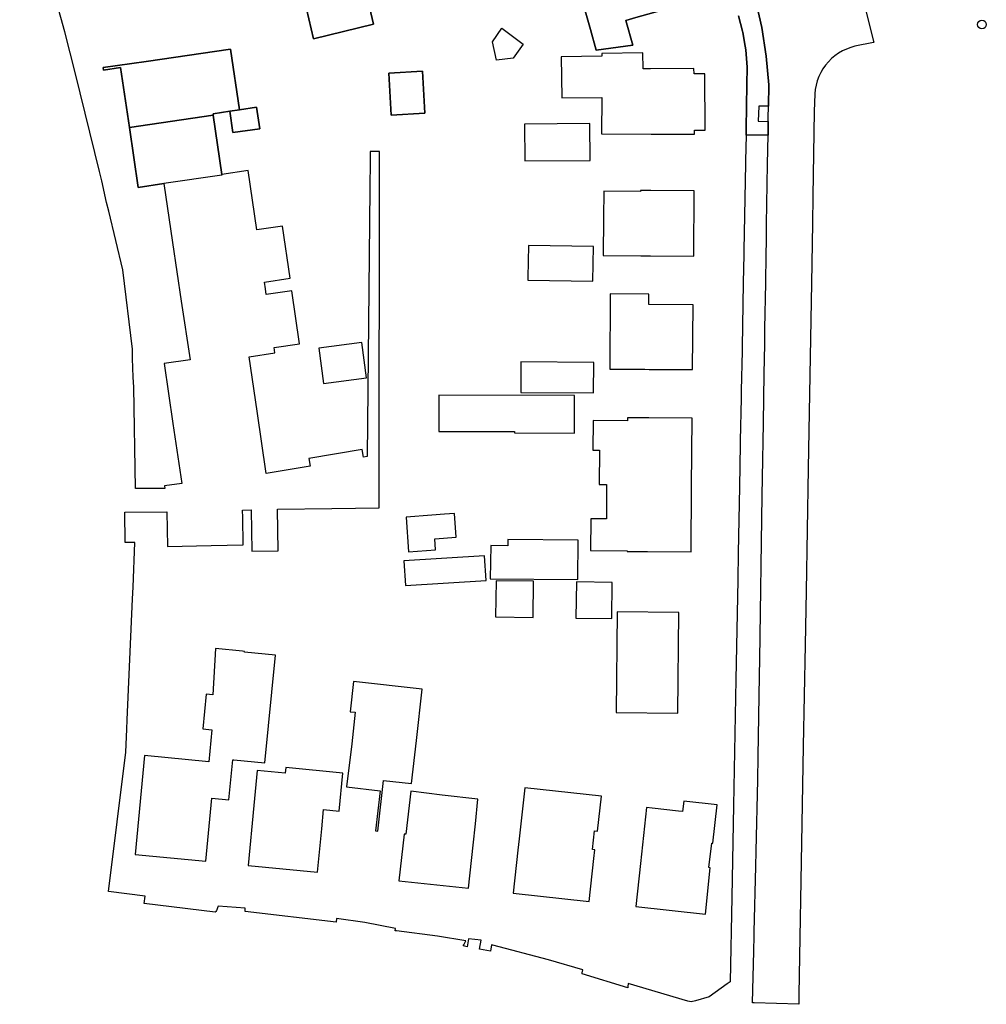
# Model space of a CAD drawing. Header units: inches. Extents: x 167021 to 167232, y 413026 to 413366.
# Tile 1 of 4: x 167075 to 167186, y 413026 to 413139. Entities that reach past the tile are written whole.
import ezdxf

# ---------------------------------------------------------------- set-up
doc = ezdxf.new("R2010")
doc.units = ezdxf.units.IN
doc.header["$MEASUREMENT"] = 0
doc.header["$PDMODE"] = 33
doc.header["$PDSIZE"] = -3
for name, color, linetype in [('bomen_20_1', 130, 'Continuous'), ('onbegroeidTerreindeel_v selection', 217, 'Continuous'), ('onbegroeidTerreindeel_v selection 1', 62, 'Continuous'), ('overigBouwwerk_v selection', 142, 'Continuous'), ('pand_v selection', 171, 'Continuous'), ('wegdeel_v selection', 26, 'Continuous')]:
    doc.layers.add(name, color=color, linetype=linetype)

msp = doc.modelspace()

# ---------------------------------------------------------------- linework, layer by layer
at = {"layer": 'bomen_20_1'}
msp.add_point((167185.943, 413138.801), dxfattribs=at)
at = {"layer": 'onbegroeidTerreindeel_v selection'}
msp.add_lwpolyline([(167157.89, 413139.81), (167158.338, 413138.021), (167158.377, 413137.867), (167158.634, 413136.294), (167158.7, 413135.891), (167158.858, 413133.895), (167158.85, 413131.892), (167158.755, 413126.826), (167158.741, 413126.037), (167158.686, 413123.083), (167158.679, 413122.723), (167158.494, 413112.787), (167158.485, 413112.31), (167158.424, 413109.046), (167158.423, 413108.993), (167158.24, 413099.19), (167158.228, 413098.574), (167158.137, 413093.723), (167158.121, 413092.852), (167157.984, 413085.527), (167157.984, 413085.517), (167157.842, 413077.905), (167157.784, 413074.781), (167157.57, 413063.339), (167157.299, 413048.806), (167157.102, 413038.24), (167156.92, 413028.5), (167156.577, 413028.252), (167154.492, 413026.746), (167152.901, 413026.306), (167152.397, 413026.167), (167152.022, 413026.278), (167145.145, 413028.309), (167145.111, 413027.944), (167145.097, 413027.792), (167139.836, 413029.396), (167139.862, 413029.545), (167139.916, 413029.854), (167135.969, 413031.02), (167129.537, 413032.711), (167129.392, 413032.749), (167129.279, 413032.017), (167128.862, 413032.1), (167128.446, 413032.182), (167128.029, 413032.263), (167128.201, 413033.303), (167126.733, 413033.434), (167126.6, 413032.536), (167126.113, 413032.625), (167126.19, 413032.763), (167126.45, 413033.232), (167123.188, 413033.755), (167118.442, 413034.351), (167118.293, 413034.37), (167118.328, 413034.632), (167114.807, 413035.346), (167111.527, 413035.794), (167111.477, 413035.368), (167101.009, 413036.61), (167100.996, 413036.733), (167100.993, 413036.857), (167101, 413036.981), (167097.866, 413037.227), (167097.847, 413037.116), (167097.819, 413037.007), (167097.78, 413036.902), (167097.732, 413036.8), (167097.675, 413036.703), (167097.61, 413036.612), (167097.536, 413036.527), (167090.925, 413037.317), (167089.355, 413037.505), (167089.45, 413038.358), (167085.228, 413038.89), (167087.227, 413054.958), (167087.344, 413057.597), (167087.392, 413058.687), (167088.009, 413072.625), (167088.068, 413073.961), (167088.296, 413079.108), (167087.161, 413079.121), (167087.141, 413082.623), (167091.97, 413082.651), (167092.03, 413078.64), (167097.07, 413078.76), (167100.768, 413078.848), (167100.721, 413081.989), (167100.709, 413082.826), (167101.708, 413082.893), (167101.779, 413078.101), (167104.807, 413078.146), (167104.736, 413082.938), (167110.971, 413083.031), (167116.447, 413083.088), (167116.475, 413124.161), (167115.425, 413124.161), (167115.425, 413123.167), (167115.389, 413119.878), (167115.079, 413089.01), (167114.624, 413088.933), (167114.472, 413089.838), (167108.324, 413088.803), (167108.476, 413087.899), (167103.421, 413087.048), (167102.368, 413094.253), (167101.453, 413100.512), (167104.415, 413100.945), (167104.322, 413101.582), (167107.269, 413102.018), (167106.37, 413108.102), (167103.433, 413107.668), (167103.332, 413108.357), (167103.221, 413109.117), (167106.186, 413109.551), (167105.308, 413115.563), (167102.342, 413115.129), (167101.342, 413121.969), (167098.315, 413121.526), (167097.318, 413128.343), (167097.297, 413128.487), (167099.217, 413128.793), (167099.573, 413126.334), (167102.68, 413126.786), (167102.32, 413129.261), (167100.341, 413128.973), (167099.322, 413135.968), (167089.57, 413134.55), (167084.62, 413133.83), (167084.66, 413133.55), (167086.64, 413133.84), (167087.65, 413126.93), (167088.66, 413120.02), (167091.63, 413120.46), (167092.633, 413113.69), (167093.637, 413106.92), (167094.64, 413100.151), (167091.65, 413099.72), (167092.67, 413092.82), (167093.69, 413085.92), (167091.71, 413085.63), (167091.75, 413085.35), (167088.365, 413085.33), (167088.153, 413096.998), (167088.078, 413098.148), (167088.002, 413100.325), (167087.993, 413101.384), (167086.912, 413110.522), (167085.263, 413117.288), (167085.03, 413118.298), (167084.456, 413120.782), (167084.205, 413121.853), (167081.451, 413133.128), (167080.206, 413137.965), (167075.002, 413156.586)], dxfattribs=at)
for points in [[(167141.481, 413135.842), (167145.684, 413136.417), (167144.886, 413139.271), (167146.05, 413139.6), (167150.86, 413140.96), (167148.76, 413148.44), (167148.717, 413148.593), (167142.567, 413146.867), (167142.611, 413146.711), (167138.636, 413145.595), (167139.541, 413142.372), (167139.608, 413142.391), (167140.808, 413138.222)], [(167108.89, 413137.16), (167115.808, 413138.818), (167114.98, 413142.275), (167108.062, 413140.617)], [(167137.494, 413130.349), (167142.128, 413130.401), (167142.093, 413126.204), (167147.8, 413126.17), (167152.8, 413126.14), (167152.796, 413126.604), (167154.046, 413126.614), (167153.995, 413133.114), (167152.745, 413133.104), (167152.74, 413133.72), (167147.74, 413133.68), (167146.874, 413133.673), (167146.853, 413135.519), (167142.107, 413135.466), (167142.111, 413135.127), (167137.441, 413135.075)], [(167117.823, 413128.342), (167121.723, 413128.56), (167121.451, 413133.419), (167117.551, 413133.201)], [(167133.258, 413123.08), (167140.768, 413123.142), (167140.733, 413127.38), (167133.211, 413127.296)], [(167142.326, 413116.532), (167142.289, 413112.184), (167146.595, 413112.157), (167147.71, 413112.15), (167152.71, 413112.12), (167152.76, 413119.62), (167147.76, 413119.65), (167146.56, 413119.657), (167146.559, 413119.545), (167142.352, 413119.58)], [(167133.599, 413109.331), (167141.098, 413109.206), (167141.165, 413113.205), (167133.666, 413113.331), (167133.604, 413109.648)], [(167147.58, 413099.06), (167152.58, 413099.031), (167152.64, 413106.51), (167147.541, 413106.541), (167147.55, 413107.731), (167143.093, 413107.764), (167143.041, 413099.087), (167147.081, 413099.063)], [(167110.019, 413097.435), (167115.003, 413098.102), (167114.459, 413102.169), (167109.475, 413101.502)], [(167132.788, 413099.909), (167132.791, 413096.409), (167141.155, 413096.359), (167141.176, 413099.859)], [(167123.33, 413096.096), (167123.333, 413091.885), (167132.052, 413091.892), (167132.052, 413091.731), (167138.948, 413091.724), (167138.953, 413096.054)], [(167152.53, 413093.42), (167147.53, 413093.46), (167145.069, 413093.48), (167145.066, 413093.144), (167141.125, 413093.177), (167141.096, 413089.738), (167141.835, 413089.732), (167141.815, 413085.806), (167142.664, 413085.802), (167142.663, 413085.641), (167142.644, 413081.835), (167140.838, 413081.85), (167140.807, 413078.178), (167145.052, 413078.142), (167145.051, 413078.089), (167147.4, 413078.07), (167152.4, 413078.03), (167152.463, 413085.538)], [(167123.982, 413082.36), (167122.511, 413082.254), (167119.543, 413082.035), (167119.839, 413078.024), (167122.956, 413078.254), (167122.86, 413079.55), (167125.337, 413079.733), (167125.137, 413082.446)], [(167139.377, 413079.39), (167131.286, 413079.458), (167131.276, 413078.739), (167129.311, 413078.766), (167129.258, 413074.935), (167139.339, 413074.85)], [(167128.604, 413077.588), (167119.301, 413076.984), (167119.485, 413074.145), (167128.788, 413074.749)], [(167129.919, 413074.711), (167129.856, 413070.548), (167134.191, 413070.482), (167134.255, 413074.645)], [(167143.317, 413074.506), (167139.181, 413074.569), (167139.117, 413070.407), (167143.253, 413070.343)], [(167151.007, 413071.04), (167143.897, 413071.128), (167143.753, 413059.529), (167150.863, 413059.441)], [(167100.706, 413066.588), (167097.568, 413066.888), (167097.267, 413061.545), (167096.49, 413061.62), (167096.11, 413057.64), (167097.15, 413057.53), (167096.79, 413053.83), (167089.41, 413054.55), (167088.3, 413043.17), (167096.45, 413042.38), (167097.16, 413049.65), (167099.12, 413049.46), (167099.57, 413054.08), (167099.71, 413054.067), (167103.259, 413053.727), (167104.478, 413066.13), (167100.907, 413066.481), (167100.915, 413066.568)], [(167121.391, 413062.217), (167113.475, 413063.096), (167113.088, 413059.614), (167113.69, 413059.548), (167113.287, 413055.917), (167112.696, 413050.952), (167116.55, 413050.493), (167116.03, 413045.884), (167116.305, 413045.863), (167116.948, 413051.689), (167120.182, 413051.33), (167120.733, 413056.3)], [(167112.257, 413052.535), (167105.687, 413053.167), (167105.627, 413052.54), (167102.392, 413052.852), (167102.004, 413048.825), (167101.337, 413041.892), (167109.35, 413041.121), (167109.83, 413046.1), (167110.044, 413048.328), (167111.835, 413048.155)], [(167127.838, 413049.52), (167123.703, 413050.017), (167120.091, 413050.451), (167119.53, 413045.497), (167119.319, 413045.51), (167118.7, 413040.14), (167126.75, 413039.27), (167127.29, 413044.24), (167127.537, 413046.687)], [(167142.07, 413049.883), (167133.233, 413050.846), (167132.594, 413044.982), (167132.45, 413043.66), (167131.91, 413038.69), (167140.66, 413037.74), (167141.2, 413042.71), (167141.309, 413043.713), (167141.027, 413043.744), (167141.263, 413045.896), (167141.629, 413045.856)], [(167147.249, 413048.578), (167146.56, 413042.13), (167146.02, 413037.16), (167154.05, 413036.28), (167154.62, 413041.64), (167154.47, 413041.66), (167154.78, 413044.48), (167154.93, 413044.45), (167155.4, 413048.901), (167151.559, 413049.311), (167151.426, 413048.114), (167150.951, 413048.166), (167147.927, 413048.503)]]:
    msp.add_lwpolyline(points, close=True, dxfattribs=at)
at = {"layer": 'onbegroeidTerreindeel_v selection 1'}
msp.add_lwpolyline([(167157.89, 413139.81), (167158.338, 413138.021), (167158.377, 413137.867), (167158.634, 413136.294), (167158.7, 413135.891), (167158.858, 413133.895), (167158.85, 413131.892), (167158.755, 413126.826), (167158.741, 413126.037), (167158.686, 413123.083), (167158.679, 413122.723), (167158.494, 413112.787), (167158.485, 413112.31), (167158.424, 413109.046), (167158.423, 413108.993), (167158.24, 413099.19), (167158.228, 413098.574), (167158.137, 413093.723), (167158.121, 413092.852), (167157.984, 413085.527), (167157.984, 413085.517), (167157.842, 413077.905), (167157.784, 413074.781), (167157.57, 413063.339), (167157.299, 413048.806), (167157.102, 413038.24), (167156.92, 413028.5), (167156.577, 413028.252), (167154.492, 413026.746), (167152.901, 413026.306), (167152.397, 413026.167), (167152.022, 413026.278), (167145.145, 413028.309), (167145.111, 413027.944), (167145.097, 413027.792), (167139.836, 413029.396), (167139.862, 413029.545), (167139.916, 413029.854), (167135.969, 413031.02), (167129.537, 413032.711), (167129.392, 413032.749), (167129.279, 413032.017), (167128.862, 413032.1), (167128.446, 413032.182), (167128.029, 413032.263), (167128.201, 413033.303), (167126.733, 413033.434), (167126.6, 413032.536), (167126.113, 413032.625), (167126.19, 413032.763), (167126.45, 413033.232), (167123.188, 413033.755), (167118.442, 413034.351), (167118.293, 413034.37), (167118.328, 413034.632), (167114.807, 413035.346), (167111.527, 413035.794), (167111.477, 413035.368), (167101.009, 413036.61), (167100.996, 413036.733), (167100.993, 413036.857), (167101, 413036.981), (167097.866, 413037.227), (167097.847, 413037.116), (167097.819, 413037.007), (167097.78, 413036.902), (167097.732, 413036.8), (167097.675, 413036.703), (167097.61, 413036.612), (167097.536, 413036.527), (167090.925, 413037.317), (167089.355, 413037.505), (167089.45, 413038.358), (167085.228, 413038.89), (167087.227, 413054.958), (167087.344, 413057.597), (167087.392, 413058.687), (167088.009, 413072.625), (167088.068, 413073.961), (167088.296, 413079.108), (167087.161, 413079.121), (167087.141, 413082.623), (167091.97, 413082.651), (167092.03, 413078.64), (167097.07, 413078.76), (167100.768, 413078.848), (167100.721, 413081.989), (167100.709, 413082.826), (167101.708, 413082.893), (167101.779, 413078.101), (167104.807, 413078.146), (167104.736, 413082.938), (167110.971, 413083.031), (167116.447, 413083.088), (167116.475, 413124.161), (167115.425, 413124.161), (167115.425, 413123.167), (167115.389, 413119.878), (167115.079, 413089.01), (167114.624, 413088.933), (167114.472, 413089.838), (167108.324, 413088.803), (167108.476, 413087.899), (167103.421, 413087.048), (167102.368, 413094.253), (167101.453, 413100.512), (167104.415, 413100.945), (167104.322, 413101.582), (167107.269, 413102.018), (167106.37, 413108.102), (167103.433, 413107.668), (167103.332, 413108.357), (167103.221, 413109.117), (167106.186, 413109.551), (167105.308, 413115.563), (167102.342, 413115.129), (167101.342, 413121.969), (167098.315, 413121.526), (167097.318, 413128.343), (167097.297, 413128.487), (167099.217, 413128.793), (167099.573, 413126.334), (167102.68, 413126.786), (167102.32, 413129.261), (167100.341, 413128.973), (167099.322, 413135.968), (167089.57, 413134.55), (167084.62, 413133.83), (167084.66, 413133.55), (167086.64, 413133.84), (167087.65, 413126.93), (167088.66, 413120.02), (167091.63, 413120.46), (167092.633, 413113.69), (167093.637, 413106.92), (167094.64, 413100.151), (167091.65, 413099.72), (167092.67, 413092.82), (167093.69, 413085.92), (167091.71, 413085.63), (167091.75, 413085.35), (167088.365, 413085.33), (167088.153, 413096.998), (167088.078, 413098.148), (167088.002, 413100.325), (167087.993, 413101.384), (167086.912, 413110.522), (167085.263, 413117.288), (167085.03, 413118.298), (167084.456, 413120.782), (167084.205, 413121.853), (167081.451, 413133.128), (167080.206, 413137.965), (167075.002, 413156.586)], dxfattribs=at)
for points in [[(167141.481, 413135.842), (167145.684, 413136.417), (167144.886, 413139.271), (167146.05, 413139.6), (167150.86, 413140.96), (167148.76, 413148.44), (167148.717, 413148.593), (167142.567, 413146.867), (167142.611, 413146.711), (167138.636, 413145.595), (167139.541, 413142.372), (167139.608, 413142.391), (167140.808, 413138.222)], [(167108.89, 413137.16), (167115.808, 413138.818), (167114.98, 413142.275), (167108.062, 413140.617)], [(167137.494, 413130.349), (167142.128, 413130.401), (167142.093, 413126.204), (167147.8, 413126.17), (167152.8, 413126.14), (167152.796, 413126.604), (167154.046, 413126.614), (167153.995, 413133.114), (167152.745, 413133.104), (167152.74, 413133.72), (167147.74, 413133.68), (167146.874, 413133.673), (167146.853, 413135.519), (167142.107, 413135.466), (167142.111, 413135.127), (167137.441, 413135.075)], [(167117.823, 413128.342), (167121.723, 413128.56), (167121.451, 413133.419), (167117.551, 413133.201)], [(167133.258, 413123.08), (167140.768, 413123.142), (167140.733, 413127.38), (167133.211, 413127.296)], [(167142.326, 413116.532), (167142.289, 413112.184), (167146.595, 413112.157), (167147.71, 413112.15), (167152.71, 413112.12), (167152.76, 413119.62), (167147.76, 413119.65), (167146.56, 413119.657), (167146.559, 413119.545), (167142.352, 413119.58)], [(167133.599, 413109.331), (167141.098, 413109.206), (167141.165, 413113.205), (167133.666, 413113.331), (167133.604, 413109.648)], [(167147.58, 413099.06), (167152.58, 413099.031), (167152.64, 413106.51), (167147.541, 413106.541), (167147.55, 413107.731), (167143.093, 413107.764), (167143.041, 413099.087), (167147.081, 413099.063)], [(167110.019, 413097.435), (167115.003, 413098.102), (167114.459, 413102.169), (167109.475, 413101.502)], [(167132.788, 413099.909), (167132.791, 413096.409), (167141.155, 413096.359), (167141.176, 413099.859)], [(167123.33, 413096.096), (167123.333, 413091.885), (167132.052, 413091.892), (167132.052, 413091.731), (167138.948, 413091.724), (167138.953, 413096.054)], [(167152.53, 413093.42), (167147.53, 413093.46), (167145.069, 413093.48), (167145.066, 413093.144), (167141.125, 413093.177), (167141.096, 413089.738), (167141.835, 413089.732), (167141.815, 413085.806), (167142.664, 413085.802), (167142.663, 413085.641), (167142.644, 413081.835), (167140.838, 413081.85), (167140.807, 413078.178), (167145.052, 413078.142), (167145.051, 413078.089), (167147.4, 413078.07), (167152.4, 413078.03), (167152.463, 413085.538)], [(167123.982, 413082.36), (167122.511, 413082.254), (167119.543, 413082.035), (167119.839, 413078.024), (167122.956, 413078.254), (167122.86, 413079.55), (167125.337, 413079.733), (167125.137, 413082.446)], [(167139.377, 413079.39), (167131.286, 413079.458), (167131.276, 413078.739), (167129.311, 413078.766), (167129.258, 413074.935), (167139.339, 413074.85)], [(167128.604, 413077.588), (167119.301, 413076.984), (167119.485, 413074.145), (167128.788, 413074.749)], [(167129.919, 413074.711), (167129.856, 413070.548), (167134.191, 413070.482), (167134.255, 413074.645)], [(167143.317, 413074.506), (167139.181, 413074.569), (167139.117, 413070.407), (167143.253, 413070.343)], [(167151.007, 413071.04), (167143.897, 413071.128), (167143.753, 413059.529), (167150.863, 413059.441)], [(167100.706, 413066.588), (167097.568, 413066.888), (167097.267, 413061.545), (167096.49, 413061.62), (167096.11, 413057.64), (167097.15, 413057.53), (167096.79, 413053.83), (167089.41, 413054.55), (167088.3, 413043.17), (167096.45, 413042.38), (167097.16, 413049.65), (167099.12, 413049.46), (167099.57, 413054.08), (167099.71, 413054.067), (167103.259, 413053.727), (167104.478, 413066.13), (167100.907, 413066.481), (167100.915, 413066.568)], [(167121.391, 413062.217), (167113.475, 413063.096), (167113.088, 413059.614), (167113.69, 413059.548), (167113.287, 413055.917), (167112.696, 413050.952), (167116.55, 413050.493), (167116.03, 413045.884), (167116.305, 413045.863), (167116.948, 413051.689), (167120.182, 413051.33), (167120.733, 413056.3)], [(167112.257, 413052.535), (167105.687, 413053.167), (167105.627, 413052.54), (167102.392, 413052.852), (167102.004, 413048.825), (167101.337, 413041.892), (167109.35, 413041.121), (167109.83, 413046.1), (167110.044, 413048.328), (167111.835, 413048.155)], [(167127.838, 413049.52), (167123.703, 413050.017), (167120.091, 413050.451), (167119.53, 413045.497), (167119.319, 413045.51), (167118.7, 413040.14), (167126.75, 413039.27), (167127.29, 413044.24), (167127.537, 413046.687)], [(167142.07, 413049.883), (167133.233, 413050.846), (167132.594, 413044.982), (167132.45, 413043.66), (167131.91, 413038.69), (167140.66, 413037.74), (167141.2, 413042.71), (167141.309, 413043.713), (167141.027, 413043.744), (167141.263, 413045.896), (167141.629, 413045.856)], [(167147.249, 413048.578), (167146.56, 413042.13), (167146.02, 413037.16), (167154.05, 413036.28), (167154.62, 413041.64), (167154.47, 413041.66), (167154.78, 413044.48), (167154.93, 413044.45), (167155.4, 413048.901), (167151.559, 413049.311), (167151.426, 413048.114), (167150.951, 413048.166), (167147.927, 413048.503)]]:
    msp.add_lwpolyline(points, close=True, dxfattribs=at)
at = {"layer": 'overigBouwwerk_v selection'}
msp.add_lwpolyline([(167129.498, 413136.784), (167130.592, 413138.353), (167133.065, 413136.528), (167131.891, 413134.922), (167129.965, 413134.703)], close=True, dxfattribs=at)
at = {"layer": 'pand_v selection'}
for points in [[(167148.76, 413148.44), (167150.86, 413140.96), (167146.05, 413139.6), (167144.886, 413139.271), (167145.684, 413136.417), (167141.481, 413135.842), (167140.808, 413138.222), (167139.608, 413142.391), (167139.541, 413142.372), (167138.636, 413145.595), (167142.611, 413146.711), (167142.567, 413146.867), (167148.717, 413148.593)], [(167114.98, 413142.275), (167115.808, 413138.818), (167108.89, 413137.16), (167108.062, 413140.617)], [(167099.322, 413135.968), (167100.341, 413128.973), (167099.217, 413128.793), (167097.297, 413128.487), (167097.318, 413128.343), (167087.65, 413126.93), (167086.64, 413133.84), (167084.66, 413133.55), (167084.62, 413133.83), (167089.57, 413134.55)], [(167121.451, 413133.419), (167121.723, 413128.56), (167117.823, 413128.342), (167117.551, 413133.201)], [(167097.318, 413128.343), (167098.315, 413121.526), (167098.326, 413121.452), (167091.63, 413120.46), (167088.66, 413120.02), (167087.65, 413126.93)], [(167102.32, 413129.261), (167102.68, 413126.786), (167099.573, 413126.334), (167099.217, 413128.793), (167100.341, 413128.973)]]:
    msp.add_lwpolyline(points, close=True, dxfattribs=at)
at = {"layer": 'wegdeel_v selection'}
for points in [[(167159.821, 413141.688), (167160.545, 413138.44), (167161.062, 413135.153), (167161.37, 413131.84), (167161.331, 413129.384), (167160.232, 413129.402), (167160.157, 413127.651), (167161.303, 413127.633), (167161.278, 413126.029), (167161.128, 413126.029), (167158.891, 413126.037), (167158.741, 413126.037), (167158.755, 413126.826), (167158.85, 413131.892), (167158.858, 413133.895), (167158.7, 413135.891), (167158.634, 413136.294), (167158.377, 413137.867), (167158.338, 413138.021), (167157.89, 413139.81)], [(167172.221, 413141.793), (167173.426, 413136.891), (167173.461, 413136.745), (167173.436, 413136.739), (167171.299, 413136.284), (167170.805, 413136.147), (167170.324, 413135.969), (167169.86, 413135.75), (167169.417, 413135.492), (167168.997, 413135.198), (167168.604, 413134.868), (167168.241, 413134.506), (167167.909, 413134.114), (167167.613, 413133.696), (167167.354, 413133.253), (167167.133, 413132.79), (167166.953, 413132.31), (167166.815, 413131.816), (167166.719, 413131.312), (167166.667, 413130.802), (167166.609, 413128.771), (167166.449, 413119.034), (167166.396, 413115.864), (167166.283, 413108.972), (167166.021, 413094.131), (167165.907, 413087.636), (167165.657, 413073.511), (167165.548, 413067.314), (167165.342, 413055.639), (167165.185, 413046.699), (167164.838, 413027.027), (167164.818, 413025.901), (167159.667, 413026.078), (167159.489, 413026.084), (167159.629, 413032.02), (167159.67, 413033.776), (167159.682, 413034.262), (167159.859, 413041.788), (167159.901, 413043.565), (167160.094, 413051.778), (167160.113, 413052.591), (167160.129, 413053.607), (167160.142, 413054.459), (167160.289, 413063.732), (167160.296, 413064.163), (167160.314, 413065.28), (167160.32, 413065.633), (167160.619, 413084.543), (167160.651, 413086.562), (167160.751, 413092.843), (167160.842, 413098.574), (167160.895, 413101.909), (167160.924, 413103.77), (167161.007, 413108.986), (167161.06, 413112.301), (167161.085, 413113.854), (167161.087, 413114.001), (167161.087, 413114.033), (167161.089, 413114.138), (167161.11, 413115.43), (167161.116, 413115.806), (167161.225, 413122.715), (167161.278, 413126.029), (167161.303, 413127.633), (167161.312, 413128.196), (167161.328, 413129.213), (167161.331, 413129.384), (167161.37, 413131.84), (167161.062, 413135.153), (167160.545, 413138.44), (167159.821, 413141.688)]]:
    msp.add_lwpolyline(points, dxfattribs=at)

doc.saveas('drawing.dxf')
